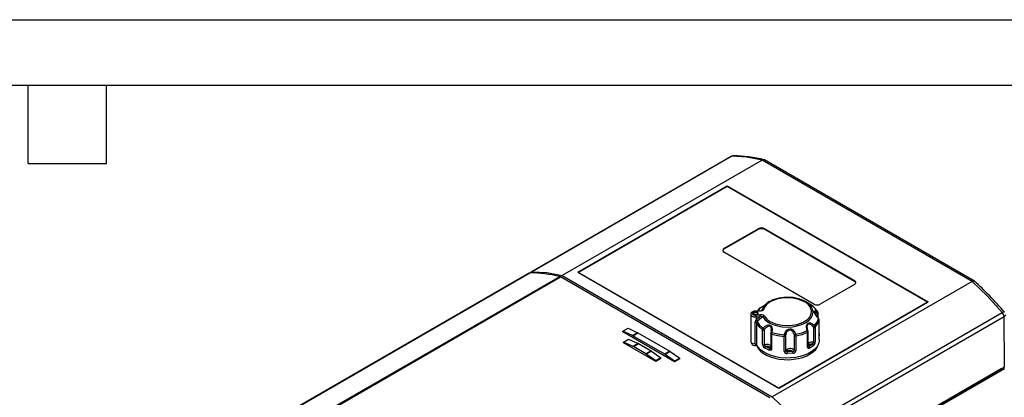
# Model space of a CAD drawing. Header units: millimetres. Extents: x 0 to 629, y 0 to 486.
# Tile 15 of 16: x 304 to 519, y 403 to 486. Entities that reach past the tile are written whole.
import ezdxf

# ---------------------------------------------------------------- set-up
doc = ezdxf.new("R2010")
doc.units = ezdxf.units.MM
doc.header["$LTSCALE"] = 2.25
doc.layers.add('TEXT', color=140, linetype='Continuous', lineweight=25)

msp = doc.modelspace()

# ---------------------------------------------------------------- linework, layer by layer
at = {"color": 7, "linetype": 'Continuous'}
msp.add_line((0.01, 485.78), (628.66, 485.78), dxfattribs=at)
for p, q in [((459.58, 455.86), (415.82, 430.59)), ((459.75, 455.91), (416.01, 430.65)), ((466.36, 455.08), (422.63, 429.83)), ((512.32, 428.54), (466.36, 455.08)), ((512.82, 428.59), (466.85, 455.13)), ((426.04, 430.59), (458.72, 449.45)), ((458.72, 449.28), (426.19, 430.5)), ((458.72, 449.45), (502.71, 424.05)), ((458.72, 449.45), (458.72, 449.28)), ((502.56, 423.97), (458.72, 449.28)), ((458.01, 435.73), (465.51, 440.06)), ((465.51, 439.89), (458.01, 435.57)), ((465.51, 440.06), (465.51, 439.89)), ((466.92, 440.06), (486.58, 428.71)), ((466.92, 439.89), (466.92, 440.06)), ((486.58, 428.54), (466.92, 439.89)), ((458.01, 435.57), (458.01, 435.73)), ((477.67, 423.56), (458.01, 434.91)), ((415.38, 430.35), (359.95, 398.34)), ((364.9, 396.4), (422.26, 429.51)), ((468.03, 403.09), (422.26, 429.51)), ((422.63, 429.83), (468.59, 403.3)), ((470.03, 405.19), (426.04, 430.59)), ((426.19, 430.5), (470.03, 405.19)), ((426.19, 430.5), (426.19, 430.5)), ((512.32, 428.54), (468.59, 403.3)), ((486.58, 427.89), (479.08, 423.56)), ((486.58, 428.54), (486.58, 428.71)), ((465.91, 422.77), (465.37, 422.06)), ((465.91, 422.77), (465.83, 422.7)), ((466.66, 423.03), (466.28, 422.25)), ((467.47, 423.84), (467.42, 423.81)), ((467.88, 424.12), (467.59, 423.95)), ((502.71, 424.05), (470.03, 405.19)), ((470.03, 405.19), (502.56, 423.97)), ((476.15, 423.95), (475.86, 424.12)), ((476.26, 423.84), (475.86, 424.12)), ((476.03, 424.02), (475.94, 424.07)), ((477.22, 423.29), (477.21, 423.3)), ((502.56, 423.97), (502.56, 423.97)), ((463.9, 421.34), (463.9, 415.46)), ((465.73, 422.08), (464.89, 422.04)), ((465.01, 421.26), (464.92, 421.25)), ((465.06, 420.1), (465.89, 420.81)), ((465.06, 420.76), (465.06, 420.11)), ((465.4, 421.52), (465.4, 421.44)), ((466.14, 422.14), (466.28, 422.25)), ((475.17, 396.49), (518.92, 421.75)), ((519.3, 420.81), (475.55, 395.55)), ((478.44, 421.42), (478.44, 420.77)), ((478.62, 421.58), (478.62, 421.61)), ((478.62, 420.57), (478.62, 421.58)), ((519.39, 409.85), (519.3, 420.81)), ((435.88, 417.64), (437.01, 418.3)), ((437.01, 418.3), (439.1, 417.33)), ((464.84, 414.88), (464.84, 419.61)), ((465.11, 419.48), (465.11, 414.75)), ((476.38, 417.78), (476.23, 418.54)), ((478.84, 416.9), (478.84, 420.16)), ((435.88, 417.48), (435.88, 417.64)), ((437.97, 416.68), (435.88, 417.64)), ((447.19, 410.95), (435.88, 417.48)), ((436.02, 415.28), (437.15, 415.93)), ((437.15, 415.93), (439.24, 414.97)), ((439.1, 417.33), (437.97, 416.68)), ((438.04, 416.64), (439.17, 417.3)), ((445.04, 412.6), (438.04, 416.64)), ((439.17, 417.3), (446.17, 413.26)), ((468.28, 417.17), (468.28, 413.91)), ((468.37, 417.87), (468.31, 417.37)), ((468.36, 417.88), (468.34, 417.68)), ((468.37, 418.01), (468.36, 417.88)), ((468.37, 417.78), (468.37, 418.01)), ((476.42, 414.29), (476.42, 417.55)), ((478.84, 417.14), (478.87, 416.77)), ((478.84, 416.88), (478.84, 416.9)), ((478.87, 415.81), (478.87, 416.79)), ((436.02, 415.11), (436.02, 415.28)), ((438.11, 414.31), (436.02, 415.28)), ((443.09, 411.03), (436.02, 415.11)), ((439.24, 414.97), (438.11, 414.31)), ((438.18, 414.28), (439.31, 414.93)), ((440.94, 412.69), (438.18, 414.28)), ((439.31, 414.93), (442.07, 413.34)), ((464, 415.2), (464, 415.05)), ((464, 415.2), (464, 415)), ((464, 415.05), (464, 415)), ((464.97, 414.53), (464.96, 414.86)), ((465.17, 414.63), (465.17, 414.44)), ((466.92, 413.93), (466.9, 413.95)), ((467.89, 413.47), (466.92, 413.93)), ((468.29, 413.88), (468.26, 413.85)), ((468.28, 413.89), (468.29, 413.93)), ((477.63, 414.49), (476.8, 413.92)), ((442.07, 413.34), (440.94, 412.69)), ((442.14, 413.29), (441.01, 412.64)), ((443.09, 411.2), (441.01, 412.64)), ((442.14, 413.29), (444.22, 411.85)), ((444.22, 411.85), (443.09, 411.2)), ((444.22, 411.69), (443.09, 411.03)), ((444.22, 411.69), (444.22, 411.85)), ((446.17, 413.26), (445.04, 412.6)), ((446.24, 413.21), (445.11, 412.56)), ((447.19, 411.11), (445.11, 412.56)), ((446.24, 413.21), (448.32, 411.77)), ((448.32, 411.77), (447.19, 411.11)), ((448.32, 411.6), (447.19, 410.95)), ((448.32, 411.6), (448.32, 411.77)), ((473.12, 412.81), (471.84, 412.75)), ((519.39, 409.44), (419.69, 351.88)), ((443.09, 411.2), (443.09, 411.03)), ((447.19, 411.11), (447.19, 410.95)), ((518.68, 409.44), (475.19, 384.33)), ((475.55, 384.54), (519.39, 409.85)), ((518.75, 409.48), (518.68, 409.44)), ((518.68, 409.44), (518.68, 409.44)), ((470.03, 405.19), (470.03, 405.19))]:
    msp.add_line(p, q)
at = {"flags": 128}
for points in [[(459.75, 455.91), (459.6, 455.87), (459.58, 455.85)], [(460.06, 455.99), (460.05, 455.99), (459.75, 455.91)], [(466.36, 455.08), (462.99, 455.72), (459.75, 455.91)], [(360.14, 398.4), (391.17, 416.31), (415.56, 430.39)], [(364.71, 396.48), (396.83, 415.02), (422.07, 429.59)], [(416.01, 430.65), (419.28, 430.47), (422.63, 429.83)], [(512.32, 428.54), (512.57, 428.64), (512.69, 428.64), (512.79, 428.61), (512.82, 428.57)], [(518.92, 421.75), (515.68, 425.3), (512.32, 428.54)], [(475.61, 424.09), (474.38, 424.62), (472.81, 424.94), (471.11, 424.96), (469.53, 424.67), (468.26, 424.17), (467.4, 423.57), (466.88, 422.94), (466.63, 422.35)], [(475.86, 424.12), (474.62, 424.66), (473.16, 424.99), (471.6, 425.07), (470.07, 424.9), (468.67, 424.5), (467.52, 423.89), (466.7, 423.12), (466.66, 423.03)], [(465.86, 422.74), (465.6, 422.45), (465.34, 422.06)], [(466.63, 422.35), (466.58, 422.26), (466.49, 422.18), (466.34, 422.11), (466.18, 422.07), (465.99, 422.04), (465.75, 422.03)], [(467.88, 419.51), (468.73, 419.1), (469.71, 418.8), (470.77, 418.62), (471.87, 418.55), (472.97, 418.62), (474.03, 418.8), (475.01, 419.1), (475.86, 419.51), (476.57, 420), (477.09, 420.57), (477.41, 421.18), (477.52, 421.81), (477.41, 422.45), (477.09, 423.06), (476.57, 423.62), (476.26, 423.84)], [(478.47, 421.89), (477.95, 422.65), (477.16, 423.34)], [(463.91, 421.33), (463.91, 421.24), (464.01, 421.07), (464.19, 420.93), (464.44, 420.82), (464.74, 420.76), (465.06, 420.76)], [(464.2, 421.54), (464.3, 421.37), (464.53, 421.24), (464.78, 421.18), (465.02, 421.18)], [(464.47, 421.34), (464.37, 421.41), (464.32, 421.5), (464.3, 421.58), (464.32, 421.67), (464.39, 421.76), (464.49, 421.84), (464.63, 421.89), (464.78, 421.92)], [(464.9, 421.98), (464.61, 421.95), (464.4, 421.87)], [(464.4, 421.47), (464.42, 421.58), (464.5, 421.67), (464.63, 421.74), (464.8, 421.78)], [(465.4, 421.44), (465.34, 421.55), (465.22, 421.64), (465.05, 421.69), (464.85, 421.7), (464.67, 421.67), (464.51, 421.6), (464.42, 421.5), (464.4, 421.42)], [(464.49, 421.34), (464.44, 421.38), (464.4, 421.47)], [(464.76, 421.94), (464.61, 421.91), (464.45, 421.84)], [(464.95, 421.23), (464.67, 421.26), (464.47, 421.34)], [(464.78, 421.92), (464.81, 421.92), (464.85, 421.93)], [(464.8, 421.78), (464.9, 421.79), (465.01, 421.78), (465.11, 421.76), (465.2, 421.73), (465.27, 421.69), (465.33, 421.64), (465.38, 421.58), (465.4, 421.52)], [(465.02, 421.24), (465.23, 421.29), (465.39, 421.38), (465.48, 421.5), (465.49, 421.63), (465.42, 421.75), (465.27, 421.85), (465.07, 421.91), (464.85, 421.93)], [(464.9, 421.98), (464.89, 422.03), (464.89, 422.03)], [(465.75, 422.03), (465.27, 422), (464.9, 421.98)], [(465.02, 421.24), (464.98, 421.24), (464.95, 421.23)], [(465.02, 421.18), (465.49, 421.21), (465.87, 421.22)], [(465.06, 420.76), (465.53, 420.79), (465.89, 420.81)], [(466.49, 420.82), (465.85, 420.26), (465.3, 419.79)], [(465.4, 421.52), (465.38, 421.42), (465.31, 421.34)], [(465.75, 422.03), (465.74, 422.07), (465.73, 422.08)], [(466.28, 422.25), (466.23, 422.19), (466.2, 422.17)], [(466.49, 420.82), (467.05, 420.11), (467.88, 419.51)], [(468.13, 419.77), (469.28, 419.27), (470.74, 418.95), (472.39, 418.89), (473.99, 419.13), (475.31, 419.61), (476.26, 420.23), (476.84, 420.89), (477.12, 421.52)], [(477.12, 421.52), (477.16, 421.9), (477.14, 422.2)], [(477.76, 421.89), (477.77, 422.05), (477.87, 422.12), (478.09, 422.08), (478.47, 421.89)], [(477.84, 418.88), (478.41, 419.64), (478.69, 420.45)], [(477.85, 421.75), (477.85, 421.81), (477.88, 421.85), (478.01, 421.82), (478.4, 421.52)], [(478.4, 421.52), (478.44, 421.47), (478.44, 421.42)], [(478.44, 421.42), (478.54, 421.46), (478.61, 421.52), (478.62, 421.57), (478.62, 421.58)], [(478.62, 421.54), (478.62, 421.66), (478.58, 421.77)], [(478.69, 420.45), (478.7, 420.49), (478.68, 420.5)], [(518.92, 421.75), (519.16, 421.87), (519.32, 421.88), (519.34, 421.85)], [(519.6, 421.22), (519.52, 421), (519.3, 420.81)], [(464.84, 419.61), (464.88, 419.83), (464.98, 420.02)], [(464.98, 420.02), (465.01, 420.05), (465.03, 420.08)], [(465.03, 420.08), (465.04, 420.09), (465.06, 420.11)], [(465.06, 420.11), (465.06, 420.1), (465.06, 420.1)], [(465.11, 419.48), (465.65, 418.69), (466.46, 417.97)], [(465.3, 419.79), (465.28, 419.77), (465.27, 419.76)], [(465.27, 419.76), (465.79, 419), (466.58, 418.31)], [(466.58, 418.31), (467.05, 418.77), (467.46, 418.99), (467.8, 419.05), (468.07, 418.98), (468.3, 418.8), (468.47, 418.5), (468.56, 418.03), (468.5, 417.38)], [(466.85, 417.94), (466.86, 418.01), (466.89, 418.06)], [(466.89, 418.06), (467.29, 418.54), (467.53, 418.71), (467.78, 418.8), (467.9, 418.8), (468.02, 418.77), (468.12, 418.7), (468.21, 418.59), (468.32, 418.32), (468.37, 418.01)], [(471.21, 416.89), (471.44, 417.51), (471.75, 417.91), (472.06, 418.12), (472.39, 418.2), (472.72, 418.15), (473.06, 417.97), (473.4, 417.61), (473.7, 417.01)], [(476.23, 417.77), (476.08, 418.42), (476.1, 418.89), (476.22, 419.2), (476.4, 419.4), (476.64, 419.49), (476.95, 419.47), (477.35, 419.28), (477.84, 418.88)], [(476.26, 418.39), (476.23, 418.57), (476.29, 418.94), (476.37, 419.09), (476.47, 419.2), (476.59, 419.25), (476.74, 419.25), (477.03, 419.12), (477.56, 418.6), (477.56, 418.6)], [(477.56, 418.6), (477.59, 418.54), (477.6, 418.48)], [(477.6, 418.48), (477.6, 416.65), (477.6, 415.22)], [(477.97, 418.55), (478.55, 419.32), (478.84, 420.14)], [(477.97, 418.55), (477.97, 416.73), (477.97, 415.29)], [(478.84, 420.16), (478.84, 420.16), (478.84, 420.14)], [(478.84, 416.88), (478.84, 418.71), (478.84, 420.14)], [(466.46, 414.71), (466.46, 416.54), (466.46, 417.97)], [(466.85, 414.67), (466.85, 416.5), (466.85, 417.94)], [(468.28, 417.15), (468.28, 417.19), (468.3, 417.23)], [(468.28, 417.15), (468.28, 415.33), (468.28, 413.89)], [(468.32, 417.37), (468.31, 417.39), (468.36, 417.4), (468.42, 417.39), (468.5, 417.38)], [(468.43, 417.02), (468.43, 415.19), (468.43, 413.76)], [(468.43, 417.02), (469.77, 416.68), (471.19, 416.52)], [(468.5, 417.38), (469.81, 417.05), (471.21, 416.89)], [(471.19, 413.26), (471.19, 415.08), (471.19, 416.52)], [(471.51, 416.65), (471.51, 416.73), (471.52, 416.79)], [(471.51, 413.39), (471.51, 415.21), (471.51, 416.65)], [(471.52, 416.79), (471.8, 417.55), (472.05, 417.84), (472.22, 417.93), (472.39, 417.97), (472.57, 417.95), (472.74, 417.87), (473.03, 417.61), (473.38, 416.88)], [(473.38, 416.88), (473.39, 416.8), (473.4, 416.74)], [(473.4, 416.74), (473.4, 414.92), (473.4, 413.48)], [(473.7, 417.01), (475.04, 417.32), (476.23, 417.77)], [(473.75, 416.65), (475.1, 416.95), (476.31, 417.42)], [(473.75, 416.65), (473.75, 414.82), (473.75, 413.39)], [(476.31, 414.16), (476.31, 415.98), (476.31, 417.42)], [(478.83, 416.88), (478.85, 416.86), (478.87, 416.77)], [(478.87, 416.77), (478.87, 416.66), (478.85, 416.65), (478.85, 416.67), (478.84, 416.72), (478.84, 416.8), (478.84, 416.88)], [(463.9, 415.46), (463.9, 415.41), (463.99, 415.21), (464.2, 415.04), (464.5, 414.93), (464.84, 414.88)], [(478.87, 415.81), (478.85, 415.53), (478.69, 414.91), (478.37, 414.31), (477.89, 413.74), (477.26, 413.23), (476.5, 412.78), (475.62, 412.4), (474.66, 412.1), (473.63, 411.9), (472.55, 411.79), (471.46, 411.77), (470.38, 411.86), (469.34, 412.04), (468.36, 412.31), (467.46, 412.67), (466.67, 413.11), (466, 413.61), (465.48, 414.16), (465.11, 414.75)], [(465.17, 414.44), (465.5, 413.86), (465.99, 413.32), (466.6, 412.83), (467.35, 412.39), (468.19, 412.03), (469.13, 411.75), (470.12, 411.55), (471.16, 411.44), (472.22, 411.42), (473.26, 411.5), (474.28, 411.67), (475.24, 411.92), (476.12, 412.26), (476.9, 412.67), (477.56, 413.15), (478.09, 413.67), (478.47, 414.24), (478.7, 414.83), (478.74, 415.04)], [(467.13, 414.3), (467.12, 414.31), (467.11, 414.31)], [(468.06, 413.85), (467.52, 414.09), (467.13, 414.3)], [(468.06, 413.85), (468.07, 413.97), (468.02, 414.09), (467.82, 414.25)], [(468.43, 413.76), (468.39, 413.59), (468.35, 413.52), (468.28, 413.47), (468.1, 413.42), (467.89, 413.47)], [(468.25, 413.85), (468.22, 413.83), (468.18, 413.81), (468.14, 413.82), (468.06, 413.85)], [(472.39, 413.83), (472.06, 413.78), (471.77, 413.66)], [(476.8, 413.92), (476.61, 413.85), (476.45, 413.88), (476.4, 413.92), (476.35, 413.99), (476.32, 414.06), (476.31, 414.16)], [(476.43, 414.25), (476.43, 414.25), (476.42, 414.27)], [(476.58, 414.28), (476.52, 414.24), (476.48, 414.23), (476.45, 414.24), (476.43, 414.25)], [(476.53, 415.09), (476.49, 415.07), (476.47, 415.05)], [(476.7, 414.69), (476.59, 414.59), (476.54, 414.47), (476.58, 414.28)], [(477.38, 414.83), (476.96, 414.51), (476.58, 414.28)], [(476.74, 414.72), (476.71, 414.71), (476.7, 414.69)], [(471.77, 413.66), (471.61, 413.53), (471.51, 413.39)], [(471.99, 413.29), (471.89, 413.23), (471.84, 413.17)], [(473.07, 413.23), (472.38, 413.18), (471.84, 413.17)], [(472.42, 413.41), (472.16, 413.37), (471.99, 413.29)], [(468.59, 403.3), (471.92, 400.07), (475.17, 396.49)]]:
    msp.add_lwpolyline(points, dxfattribs=at)
for centre, radius, start, end in [((460.08, 454.99), 1, 90.7947, 120.0126), ((460.27, 430.33), 25.66, 75.183, 90.5549), ((466.65, 454.66), 0.508, 62.4121, 124.9779), ((466.21, 438.69), 1.54, 62.6097, 117.3903), ((466.21, 438.53), 1.54, 62.6097, 117.3903), ((458.17, 435.32), 0.437, 110.7834, 249.2166), ((458.24, 435.08), 0.538, 115.4505, 162.7549), ((415.56, 430.03), 0.358, 89.886, 119.6428), ((415.74, 405.1), 25.29, 75.5098, 90.4043), ((416.01, 430.28), 0.373, 90.9249, 167.0228), ((421.87, 428.86), 0.756, 59.4329, 75.2679), ((486.42, 428.3), 0.437, 290.7834, 69.2166), ((486.35, 428.06), 0.538, 17.2451, 64.5495), ((464.48, 375.1), 72.09, 40.4352, 47.9649), ((462.66, 429.23), 7.23, 296.6994, 313.068), ((466.58, 421.83), 0.519, 84.2785, 125.1136), ((475.76, 423.89), 0.251, 65.685, 125.6141), ((474.39, 421.54), 2.83, 13.3671, 64.4229), ((452.17, 382.93), 47.51, 58.2662, 59.6883), ((474.84, 419.83), 4.21, 27.1103, 56.5557), ((478.38, 424.93), 1.54, 242.6097, 297.3903), ((464.47, 421.35), 0.576, 112.6708, 182.6584), ((464.54, 421.56), 0.339, 113.8039, 181.8554), ((464.87, 420.75), 1.29, 88.8168, 118.8885), ((464.31, 421.74), 0.151, 54.3846, 114.2941), ((464.5, 421.29), 0.0506, 66.575, 125.5724), ((464.87, 421.97), 0.716, 241.3241, 274.6269), ((464.31, 421.78), 0.482, 0.0368, 16.6819), ((462.85, 420.77), 2.21, 359.7464, 10.6113), ((465.79, 423.16), 1.09, 266.6931, 291.5587), ((466.14, 420.21), 1.05, 48.7085, 104.952), ((462.53, 420.81), 3.37, 0.0239, 7.1435), ((466.21, 419.91), 0.951, 72.4362, 109.3021), ((466.95, 420.38), 0.631, 100.9216, 136.2026), ((469.81, 422.85), 3.5, 211.806, 241.3515), ((480.82, 422.84), 3.21, 197.235, 228.3669), ((479.05, 422.03), 1.23, 192.0442, 215.6389), ((481.51, 423.39), 4.04, 210.979, 225.9368), ((478.16, 421.76), 0.337, 315.6373, 21.842), ((478.34, 421.66), 0.265, 7.9988, 59.9922), ((478.41, 420.19), 0.419, 7.3152, 47.8152), ((478.43, 420.13), 0.412, 1.5577, 49.5802), ((517.75, 420.73), 1.55, 3.0707, 41.3704), ((464.86, 419.3), 0.31, 35.834, 94.0076), ((464.58, 419.47), 0.75, 22.6229, 53.2033), ((464.6, 419.5), 0.755, 22.4312, 52.2298), ((465.47, 419.47), 0.354, 124.1139, 178.0935), ((467.05, 417.96), 0.588, 142.7945, 178.2736), ((468.01, 419.78), 2.05, 225.7638, 236.801), ((468.51, 419.16), 0.721, 121.9692, 151.1428), ((476.88, 419.57), 1.18, 304.8893, 324.1974), ((477.71, 418.88), 0.414, 254.4248, 308.7958), ((477.47, 418.54), 0.504, 1.7808, 42.5365), ((437.6, 415.89), 0.873, 59.9364, 65.1424), ((438.73, 416.54), 0.873, 59.9364, 65.1424), ((466.7, 418.37), 0.46, 239.3506, 289.5068), ((468.47, 417.21), 0.193, 196.3167, 259.9753), ((469.38, 417.13), 1.09, 165.7473, 179.194), ((469.66, 416.99), 1.23, 161.4978, 178.8388), ((474.29, 416.5), 3.1, 172.844, 179.7382), ((471.25, 416.83), 0.321, 259.5878, 325.0384), ((471.12, 416.07), 0.828, 60.8175, 83.3819), ((474.11, 415.54), 1.53, 105.4196, 118.5799), ((473.67, 417.03), 0.395, 226.8632, 282.4664), ((472.2, 416.63), 1.55, 0.6715, 14.4454), ((476.33, 417.61), 0.193, 77.0387, 121.4121), ((475.42, 417.39), 0.89, 1.5016, 25.3334), ((476.26, 417.57), 0.16, 288.7, 359.1803), ((475.62, 417.52), 0.801, 1.3478, 20.8387), ((437.74, 413.52), 0.873, 59.9364, 65.1424), ((438.87, 414.17), 0.873, 59.9364, 65.1424), ((464.79, 415.39), 0.878, 206.2005, 281.5442), ((464.86, 414.57), 0.31, 35.834, 94.0076), ((465, 414.32), 0.217, 35.8378, 98.6503), ((467.4, 414.74), 0.943, 181.5942, 237.367), ((466.7, 415.11), 0.458, 239.2192, 289.6384), ((467.37, 413.16), 1.6, 66.1663, 108.9036), ((467.24, 414.68), 0.387, 180.3292, 250.6869), ((467.35, 413.92), 0.459, 122.3059, 177.3582), ((467.38, 413.91), 0.461, 122.6058, 177.3945), ((467.37, 413.23), 1.11, 65.9954, 103.5896), ((468.44, 413.45), 0.556, 133.8082, 178.5972), ((467.79, 414.06), 0.606, 35.7114, 68.3073), ((468.48, 413.96), 0.208, 198.864, 257.4295), ((472.54, 412.62), 1.22, 45.2381, 96.9473), ((476.27, 414.3), 0.154, 287.2249, 0.6563), ((477.24, 413.7), 1.56, 76.5732, 117.1703), ((476.99, 415.11), 0.461, 182.6064, 237.3831), ((476.33, 413.9), 0.463, 2.5693, 57.0934), ((477.23, 413.76), 1.08, 82.2306, 117.1662), ((477.17, 415.21), 0.431, 299.392, 1.4911), ((477.22, 414.46), 0.402, 3.9418, 67.4014), ((477.71, 415.62), 0.42, 254.831, 308.3893), ((476.83, 415.3), 1.14, 314.2909, 359.5505), ((440.43, 411.81), 1.01, 55.2329, 59.9456), ((441.56, 412.46), 1.01, 55.2329, 59.9456), ((444.53, 411.73), 1.01, 55.2329, 59.9456), ((445.66, 412.38), 1.01, 55.2329, 59.9456), ((471.24, 413.58), 0.328, 260.3883, 324.2383), ((471.76, 413.32), 0.579, 186.4375, 277.1617), ((471.77, 413.41), 0.257, 185.3833, 286.2136), ((472.23, 413.68), 0.461, 182.6086, 237.3543), ((528.55, 412.75), 56.71, 179.5796, 180.0021), ((472.51, 412.5), 0.913, 52.6241, 95.9585), ((473.11, 413.51), 0.286, 260.9482, 354.7338), ((471.48, 412.81), 1.64, 0.0175, 14.6901), ((473.1, 413.47), 0.654, 271.5461, 352.9743), ((473.66, 413.76), 0.382, 225.7968, 283.5335)]:
    msp.add_arc(centre, radius, start, end)
at = {"layer": 'TEXT'}
for p, q in [((14.29, 471.49), (614.36, 471.49)), ((305.75, 454.34), (305.75, 471.49)), ((322.9, 454.34), (322.9, 471.49)), ((305.75, 454.34), (322.9, 454.34))]:
    msp.add_line(p, q, dxfattribs=at)

doc.saveas('drawing.dxf')
